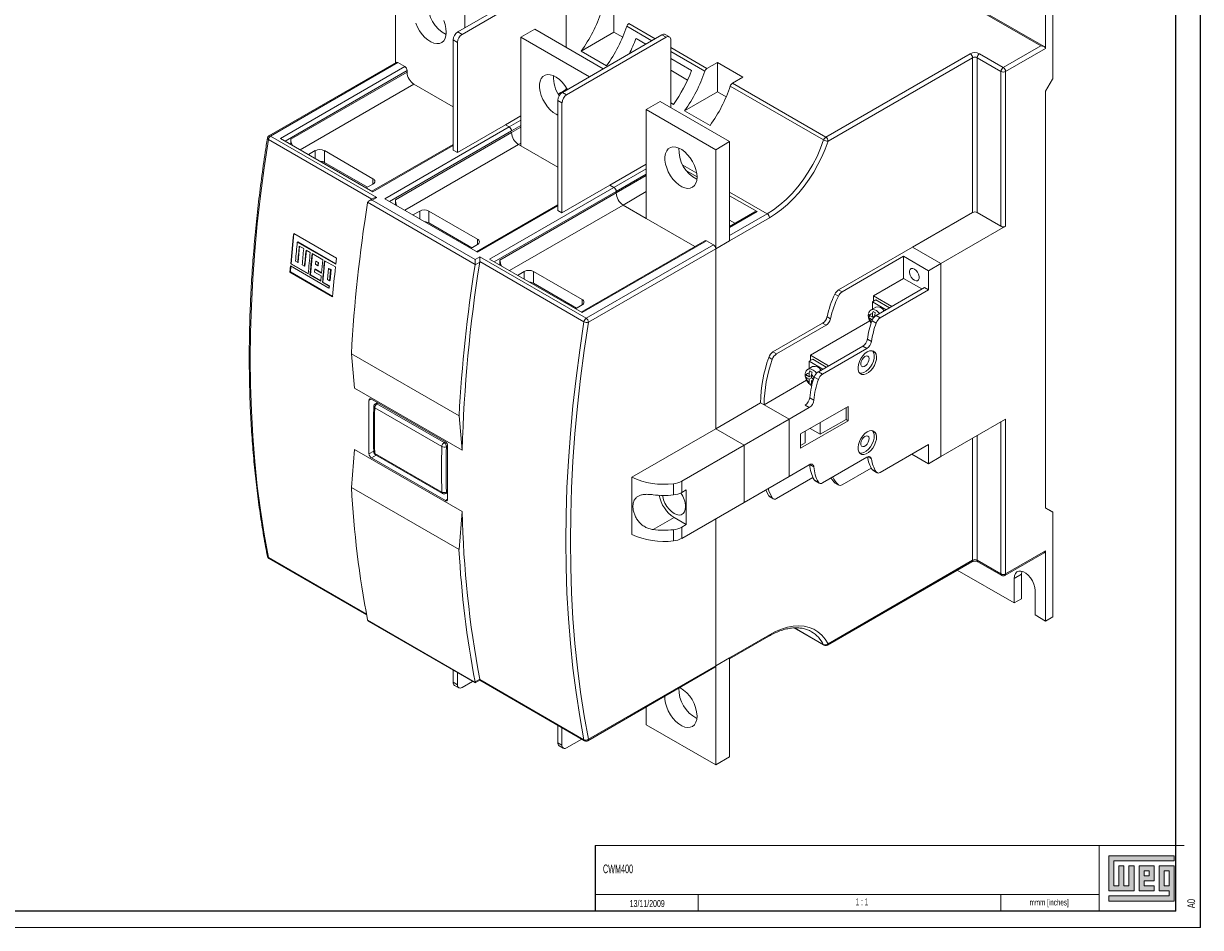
# Model space of a CAD drawing. Header units: millimetres. Extents: x 0 to 1189, y 0 to 841.
# Tile 4 of 7: x 829 to 1189, y 0 to 276. Entities that reach past the tile are written whole.
import ezdxf

# ---------------------------------------------------------------- set-up
doc = ezdxf.new("R2010")
doc.units = ezdxf.units.MM
doc.layers.add('FORMATO', color=7, linetype='Continuous')
doc.layers.add('LEGENDA', color=7, linetype='Continuous')
doc.styles.add('SLDTEXTSTYLE1', font='TXT', dxfattribs={"width": 0.605})
doc.styles.add('SLDTEXTSTYLE2', font='TXT', dxfattribs={"width": 0.563})

msp = doc.modelspace()

# ---------------------------------------------------------------- hatches: boundary and pattern name
at = {"linetype": 'Continuous'}
msp.add_hatch(color=7, dxfattribs=at).paths.add_polyline_path([(1160.99, 21.93), (1160.99, 11.15), (1168.69, 11.15), (1168.69, 18.85), (1167.15, 18.85), (1167.15, 12.69), (1165.61, 12.69), (1165.61, 18.85), (1164.07, 18.85), (1164.07, 12.69), (1162.53, 12.69), (1162.53, 20.39), (1181.01, 20.39), (1181.01, 21.93)], flags=0)
h = msp.add_hatch(color=7, dxfattribs=at)
h.paths.add_polyline_path([(1160.99, 8.07), (1181.01, 8.07), (1181.01, 18.85), (1176.39, 18.85), (1176.39, 11.15), (1179.47, 11.15), (1179.47, 9.61), (1160.99, 9.61)], flags=0)
h.paths.add_polyline_path([(1177.93, 17.31), (1179.47, 17.31), (1179.47, 12.69), (1177.93, 12.69)], flags=0)
h = msp.add_hatch(color=7, dxfattribs=at)
h.paths.add_polyline_path([(1174.85, 12.69), (1171.77, 12.69), (1171.77, 14.23), (1174.85, 14.23), (1174.85, 18.85), (1170.23, 18.85), (1170.23, 11.15), (1174.85, 11.15)], flags=0)
h.paths.add_polyline_path([(1173.31, 15.77), (1171.77, 15.77), (1171.77, 17.31), (1173.31, 17.31)], flags=0)

# ---------------------------------------------------------------- linework, layer by layer
at = {"color": 7, "linetype": 'Continuous', "lineweight": 15}
for p, q in [((1141.21, 269.1), (1026.36, 335.4)), ((1140.21, 269.34), (1026.36, 335.06)), ((942.98, 294.11), (942.98, 264.16)), ((992.45, 291.14), (962.05, 273.59)), ((963.32, 272.86), (993.73, 290.41)), ((995.14, 289.59), (995.14, 268.9)), ((1141.62, 289.92), (1141.62, 268.53)), ((1143.87, 291.22), (1143.87, 259.21)), ((964.19, 281.87), (964.19, 274.83)), ((1009.76, 273.52), (1009.76, 282.5)), ((962.05, 273.59), (963.32, 272.86)), ((985.54, 274.44), (981.3, 271.99)), ((1006.49, 262.35), (985.54, 274.44)), ((1009.76, 273.52), (999.74, 267.73)), ((1012.43, 271.98), (1009.76, 273.52)), ((1021.33, 270.91), (1013.7, 275.32)), ((1014.33, 276.16), (1022.37, 271.51)), ((958.48, 273.11), (958.18, 272.94)), ((961.91, 270.41), (960.63, 271.14)), ((960.63, 271.14), (960.63, 237.52)), ((961.91, 270.41), (961.91, 236.79)), ((981.3, 271.99), (1002.25, 259.9)), ((981.3, 271.99), (981.3, 238.76)), ((1024.41, 272.69), (994.01, 255.14)), ((995.28, 254.4), (1025.69, 271.96)), ((1016.49, 271.56), (1019.47, 269.84)), ((1025.69, 271.96), (1024.41, 272.69)), ((1026.69, 272.06), (1025.41, 272.79)), ((1027.1, 271.14), (1027.1, 250.45)), ((999.74, 267.73), (1007.51, 263.24)), ((1027.1, 268.79), (1038.16, 262.4)), ((1037.53, 261.56), (1027.1, 267.58)), ((1074.47, 241.44), (1118.64, 266.93)), ((1121.47, 266.93), (1128.75, 262.73)), ((1128.75, 262.73), (1140.21, 269.34)), ((1141.62, 268.53), (1129.46, 261.51)), ((943.18, 264.28), (904.32, 241.84)), ((943.68, 264.23), (904.82, 241.79)), ((907.81, 241.07), (945.8, 263)), ((943.68, 264.23), (945.8, 263)), ((1027.1, 265.44), (1033.46, 261.77)), ((1041.37, 264.25), (1038.16, 262.4)), ((1049.15, 259.76), (1041.37, 264.25)), ((1041.37, 255.27), (1041.37, 264.25)), ((1119.35, 265.71), (1075.18, 240.21)), ((1119.35, 218.43), (1119.35, 265.71)), ((1128.04, 261.51), (1120.76, 265.71)), ((1120.76, 265.71), (1120.76, 218.43)), ((946.51, 261.78), (909.23, 240.25)), ((910.99, 240.79), (946.51, 261.29)), ((946.51, 261.78), (946.51, 261.29)), ((1027.1, 261.87), (1032.25, 258.9)), ((1045.94, 257.91), (1049.15, 259.76)), ((1128.04, 214.23), (1128.04, 261.51)), ((1129.46, 261.51), (1129.46, 214.23)), ((1141.62, 255.46), (1143.74, 259.14)), ((1143.74, 259.14), (1143.87, 259.21)), ((948.63, 257.61), (913.89, 237.56)), ((948.63, 257.61), (960.63, 250.69)), ((995.14, 256.64), (995.14, 256.11)), ((1073.84, 240.6), (1045.3, 257.07)), ((1045.94, 257.91), (1074.47, 241.44)), ((1141.62, 255.46), (1141.62, 128.08)), ((993.87, 251.96), (992.59, 252.69)), ((992.59, 252.69), (992.59, 219.07)), ((992.73, 254.58), (993.02, 254.74)), ((993.02, 254.74), (993.34, 254.56)), ((993.87, 251.96), (993.87, 218.33)), ((994.01, 255.14), (995.28, 254.4)), ((1023.87, 252.31), (1019.63, 249.86)), ((1045.08, 240.07), (1023.87, 252.31)), ((1027.91, 251.46), (1027.1, 251.93)), ((1041.37, 255.27), (1031.34, 249.48)), ((1044.04, 253.73), (1041.37, 255.27)), ((1019.63, 249.86), (1019.63, 216.63)), ((1019.63, 249.86), (1040.84, 237.62)), ((1031.34, 249.48), (1039.12, 244.99)), ((961.91, 236.79), (976.56, 245.25)), ((976.56, 245.25), (981.3, 247.98)), ((976.56, 245.25), (977.77, 244.55)), ((977.77, 244.55), (981.3, 246.59)), ((981.3, 244.96), (978.47, 243.33)), ((904.82, 241.79), (937.31, 223.04)), ((907.81, 241.07), (936.1, 224.74)), ((939.77, 222.62), (977.77, 244.55)), ((978.47, 243.33), (941.19, 221.8)), ((942.96, 222.33), (978.47, 242.84)), ((978.47, 242.84), (981.3, 244.47)), ((935.76, 222.48), (904.13, 240.74)), ((910.99, 239.23), (910.99, 240.79)), ((960.63, 239.25), (935.8, 224.91)), ((960.63, 238.91), (936.1, 224.74)), ((980.59, 239.16), (945.86, 219.11)), ((960.63, 237.52), (961.91, 236.79)), ((981.3, 239.57), (980.59, 239.16)), ((981.3, 238.76), (980.59, 239.16)), ((981.3, 238.76), (992.59, 232.24)), ((1040.84, 237.62), (1045.08, 240.07)), ((1040.84, 237.62), (1040.84, 207.32)), ((1045.08, 240.07), (1045.08, 209.77)), ((916.37, 236.13), (918.42, 237.32)), ((918.42, 234.95), (918.42, 237.32)), ((921.25, 237.32), (936.1, 228.74)), ((921.25, 233.72), (921.25, 237.32)), ((934.4, 226.13), (921.25, 233.72)), ((1008.53, 226.8), (1019.63, 233.2)), ((1009.73, 226.1), (1019.63, 231.82)), ((1030.78, 232.94), (1035.05, 230.48)), ((1031.97, 231.12), (1035.15, 229.28)), ((936.1, 227.11), (934.05, 225.93)), ((936.1, 227.11), (936.1, 228.74)), ((993.87, 218.33), (1008.53, 226.8)), ((1008.53, 226.8), (1009.73, 226.1)), ((1019.63, 230.18), (1010.43, 224.88)), ((1010.43, 224.39), (1019.63, 229.69)), ((937.31, 223.04), (935.87, 222.2)), ((971.74, 204.17), (1009.73, 226.1)), ((1010.43, 224.88), (973.15, 203.35)), ((974.92, 203.88), (1010.43, 224.39)), ((1010.43, 224.88), (1010.43, 224.39)), ((1019.63, 224.8), (1012.56, 220.71)), ((1045.08, 224.69), (1056.59, 218.05)), ((1045.08, 223.55), (1053.48, 218.7)), ((967.34, 202.58), (934.48, 221.55)), ((936.31, 222.8), (934.87, 221.97)), ((935.87, 222.2), (967.34, 204.04)), ((939.77, 222.62), (968.06, 206.29)), ((942.96, 220.78), (942.96, 222.33)), ((992.59, 220.8), (967.77, 206.46)), ((992.59, 220.46), (968.06, 206.29)), ((1012.56, 220.71), (977.82, 200.66)), ((1019.63, 216.63), (1012.56, 220.71)), ((950.38, 218.86), (948.33, 217.68)), ((950.38, 216.5), (950.38, 218.86)), ((968.06, 210.29), (953.21, 218.86)), ((953.21, 215.27), (953.21, 218.86)), ((992.59, 219.07), (993.87, 218.33)), ((1019.63, 216.63), (1034.47, 208.06)), ((1053.48, 218.7), (1045.08, 213.86)), ((1052.77, 218.63), (1045.08, 214.19)), ((1045.08, 211.41), (1056.59, 218.05)), ((1057.29, 216.82), (1045.08, 209.77)), ((1046.68, 215.12), (1045.08, 216.04)), ((1100.96, 207.82), (1119.35, 218.43)), ((1120.76, 218.43), (1128.04, 214.23)), ((966.36, 207.68), (953.21, 215.27)), ((1109.66, 202.8), (1129.46, 214.23)), ((911.95, 211.99), (911.09, 202.79)), ((911.88, 212.03), (924.92, 204.5)), ((913.09, 209.45), (912.98, 209.4)), ((924.72, 202.62), (912.98, 209.4)), ((913.09, 209.45), (924.73, 202.73)), ((966.01, 207.48), (968.06, 208.66)), ((968.06, 208.66), (968.06, 210.29)), ((1037.51, 209.82), (999.73, 188.01)), ((1038.01, 209.77), (1000.02, 187.84)), ((1038.01, 209.77), (1040.13, 208.55)), ((1045.08, 209.77), (1040.84, 207.32)), ((913.69, 208.1), (913.24, 203.25)), ((913.58, 208.16), (914.94, 207.38)), ((915.76, 206.9), (915.3, 202.06)), ((915.65, 206.97), (916.94, 206.22)), ((917.6, 205.84), (916.99, 199.39)), ((917.49, 205.91), (920.79, 204)), ((1001.27, 186.12), (1040.13, 208.55)), ((1040.84, 207.32), (1001.98, 184.89)), ((1040.84, 207.32), (1040.84, 152.37)), ((1078.41, 194.8), (1100.96, 207.82)), ((1079.47, 194.19), (1098.27, 205.04)), ((1098.27, 198.3), (1098.27, 205.04)), ((1098.27, 205.04), (1105.91, 200.63)), ((1100.96, 207.82), (1109.66, 202.8)), ((910.9, 202.09), (910.74, 200.24)), ((911.02, 202.03), (910.85, 200.29)), ((910.9, 202.09), (922.63, 195.32)), ((911.09, 202.79), (910.95, 202.73)), ((916.3, 199.64), (910.95, 202.73)), ((911.09, 202.79), (916.32, 199.77)), ((912.41, 203.59), (913.1, 203.19)), ((913.24, 203.25), (913.1, 203.19)), ((914.45, 202.41), (915.16, 202)), ((915.3, 202.06), (915.16, 202)), ((918.6, 203.55), (918.5, 202.6)), ((919.23, 202.18), (918.5, 202.6)), ((918.73, 203.61), (918.6, 203.55)), ((918.6, 203.55), (919.32, 203.13)), ((919.45, 203.19), (918.73, 203.61)), ((919.32, 203.13), (919.23, 202.18)), ((919.36, 202.24), (919.23, 202.18)), ((919.45, 203.19), (919.32, 203.13)), ((919.36, 202.24), (919.45, 203.19)), ((920.79, 204), (920.39, 199.89)), ((921.41, 203.64), (920.8, 197.18)), ((921.3, 203.71), (924.63, 201.78)), ((924.92, 204.5), (924.72, 202.62)), ((968.77, 203.23), (967.32, 202.4)), ((967.34, 204.04), (968.78, 204.87)), ((967.34, 204.04), (967.34, 202.58)), ((968.78, 204.87), (1001.27, 186.12)), ((968.78, 204.87), (968.78, 203.42)), ((1000.58, 185.06), (968.78, 203.42)), ((971.74, 204.17), (1000.02, 187.84)), ((974.92, 202.33), (974.92, 203.88)), ((1105.91, 200.63), (1109.66, 202.8)), ((1109.66, 143.84), (1109.66, 202.8)), ((910.85, 200.29), (910.74, 200.24)), ((923.78, 192.71), (910.74, 200.24)), ((910.85, 200.29), (923.79, 192.81)), ((916.99, 199.39), (916.86, 199.33)), ((920.16, 197.42), (916.86, 199.33)), ((916.99, 199.39), (920.17, 197.55)), ((918.36, 201.07), (918.28, 200.2)), ((918.28, 200.2), (920.31, 199.03)), ((918.5, 201.13), (918.36, 201.07)), ((918.36, 201.07), (920.39, 199.89)), ((918.5, 201.13), (920.4, 200.03)), ((920.31, 199.03), (920.16, 197.42)), ((922.51, 201.29), (922.19, 197.94)), ((922.83, 197.57), (922.19, 197.94)), ((922.64, 201.35), (922.51, 201.29)), ((922.51, 201.29), (923.15, 200.92)), ((923.29, 200.98), (922.64, 201.35)), ((923.15, 200.92), (922.83, 197.57)), ((922.97, 197.63), (923.29, 200.98)), ((923.29, 200.98), (923.15, 200.92)), ((982.34, 200.41), (980.29, 199.23)), ((982.34, 198.05), (982.34, 200.41)), ((1000.02, 191.84), (985.17, 200.41)), ((985.17, 196.82), (985.17, 200.41)), ((1098.27, 198.3), (1089.08, 192.99)), ((1098.27, 198.3), (1103.89, 195.06)), ((1105.91, 194.76), (1105.91, 200.63)), ((920.8, 197.18), (920.67, 197.13)), ((922.69, 195.96), (920.67, 197.13)), ((920.8, 197.18), (922.82, 196.02)), ((922.69, 195.96), (922.63, 195.32)), ((922.76, 195.38), (922.63, 195.32)), ((922.82, 196.02), (922.69, 195.96)), ((922.82, 196.02), (922.76, 195.38)), ((922.97, 197.63), (922.83, 197.57)), ((998.32, 189.23), (985.17, 196.82)), ((1078.41, 194.8), (1079.47, 194.19)), ((1104.64, 195.49), (1089.87, 186.96)), ((1091.14, 186.23), (1105.91, 194.76)), ((1104.64, 195.49), (1105.91, 194.76)), ((1000.02, 190.21), (1000.02, 191.84)), ((1078.35, 192.9), (1077.29, 193.52)), ((1088.73, 191.15), (1089.79, 191.77)), ((1088.73, 191.15), (1088.73, 188.89)), ((1092.93, 188.73), (1088.73, 191.15)), ((1089.08, 192.99), (1089.08, 191.36)), ((1089.08, 192.99), (1094.69, 189.75)), ((1093.99, 189.34), (1089.79, 191.77)), ((997.97, 189.03), (1000.02, 190.21)), ((1089.78, 189.5), (1088.36, 188.68)), ((1088.73, 187.46), (1088.73, 186.42)), ((1089.44, 186.64), (1089.44, 187.05)), ((1073.51, 184.58), (1058.34, 175.82)), ((1059.4, 175.21), (1074.57, 183.97)), ((1087.95, 185.31), (1069.78, 174.82)), ((1074.57, 183.97), (1073.51, 184.58)), ((1074.87, 186.56), (1075.93, 185.95)), ((1088.02, 186.82), (1087.52, 186.53)), ((1088.73, 186.42), (1087.82, 186.94)), ((1087.82, 186.12), (1088.71, 185.61)), ((1089.89, 184.64), (1088.62, 185.37)), ((1089.44, 186.82), (1088.73, 186.42)), ((1089.44, 186.82), (1089.44, 186.82)), ((1089.87, 186.96), (1091.14, 186.23)), ((1085.8, 177.63), (1072.22, 169.79)), ((1073.49, 169.06), (1087.07, 176.9)), ((1087.07, 176.9), (1085.8, 177.63)), ((1087.19, 179.78), (1088.46, 179.05)), ((962.4, 156.28), (929.52, 175.26)), ((929.52, 175.26), (930.49, 164.8)), ((1058.13, 173.56), (1057.07, 174.18)), ((1058.34, 175.82), (1059.4, 175.21)), ((1069.42, 172.98), (1070.49, 173.6)), ((1073.58, 170.58), (1069.42, 172.98)), ((1069.42, 172.98), (1069.42, 170.75)), ((1069.78, 174.82), (1069.78, 173.19)), ((1069.78, 174.82), (1075.35, 171.6)), ((1074.65, 171.19), (1070.49, 173.6)), ((1070.47, 171.36), (1069.06, 170.54)), ((1069.42, 169.32), (1069.42, 168.27)), ((1072.22, 169.79), (1073.49, 169.06)), ((1055.64, 159.69), (1068.63, 167.19)), ((1068.72, 168.68), (1068.21, 168.39)), ((1069.42, 168.27), (1068.52, 168.8)), ((1068.52, 167.98), (1069.42, 167.46)), ((1070.13, 168.68), (1069.42, 168.27)), ((1070.13, 167.87), (1069.42, 167.46)), ((1069.42, 167.46), (1069.42, 166.41)), ((1070.13, 166.23), (1069.63, 165.94)), ((1070.13, 167.87), (1070.13, 168.91)), ((1070.13, 168.68), (1070.13, 168.68)), ((1070.74, 167.52), (1070.13, 167.87)), ((1070.7, 167.38), (1070.13, 167.05)), ((1070.13, 167.05), (1070.53, 166.82)), ((1070.13, 166), (1070.13, 167.05)), ((1072.22, 167.41), (1070.95, 168.15)), ((963.37, 145.82), (930.49, 164.8)), ((935.58, 161.41), (934.88, 161.01)), ((935.61, 161.42), (958.23, 148.36)), ((957.13, 146.93), (936.62, 158.76)), ((937.44, 160.37), (936.83, 160.02)), ((937.73, 160.2), (937.33, 159.97)), ((937.33, 159.97), (957.84, 148.13)), ((1040.84, 152.37), (1054.58, 160.3)), ((1055.64, 159.69), (1054.58, 160.3)), ((1063.27, 155.28), (1055.64, 159.69)), ((1069.44, 158.84), (1063.27, 155.28)), ((1081.37, 159.2), (1066.81, 150.79)), ((1069.44, 158.84), (1068.17, 159.57)), ((1069.57, 161.85), (1070.84, 161.11)), ((1080.67, 155.2), (1080.67, 158.79)), ((1081.37, 154.79), (1081.37, 159.2)), ((962.4, 156.28), (963.37, 145.82)), ((1063.27, 155.28), (1049.54, 147.35)), ((1063.27, 137.81), (1063.27, 155.28)), ((1066.81, 146.38), (1081.37, 154.79)), ((1072.82, 150.67), (1080.67, 155.2)), ((1080.67, 155.2), (1081.37, 154.79)), ((1109.66, 143.84), (1129.46, 155.27)), ((1129.46, 108), (1129.46, 155.27)), ((1015.17, 137.55), (1040.84, 152.37)), ((1040.84, 152.37), (1049.54, 147.35)), ((1068.22, 151.6), (1068.22, 148.01)), ((1069.71, 152.46), (1072.82, 150.67)), ((1072.82, 150.67), (1072.82, 154.26)), ((1128.04, 154.46), (1128.04, 108)), ((958.23, 148.36), (957.84, 148.13)), ((1066.81, 150.79), (1066.81, 146.38)), ((1066.81, 147.2), (1068.22, 148.01)), ((1105.91, 147.56), (1091.14, 139.03)), ((1105.91, 147.56), (1105.91, 141.68)), ((1119.35, 149.44), (1119.35, 112.2)), ((1120.76, 112.2), (1120.76, 150.25)), ((929.52, 134.43), (930.49, 146.02)), ((963.37, 127.04), (930.49, 146.02)), ((936.33, 145.51), (934.88, 144.67)), ((937.04, 144.29), (935.61, 143.46)), ((957.13, 133.01), (936.62, 144.85)), ((936.83, 144.41), (957.34, 132.57)), ((958.92, 147.13), (958.54, 146.91)), ((1049.54, 147.35), (1030.49, 136.36)), ((1049.54, 147.35), (1049.54, 129.88)), ((1105.91, 141.68), (1100.82, 144.62)), ((935.61, 143.46), (958.23, 130.4)), ((1069.44, 141.36), (1063.27, 137.81)), ((1070.84, 140.71), (1069.59, 141.44)), ((1087.07, 143.67), (1073.49, 135.82)), ((1088.36, 140.36), (1079.47, 135.23)), ((1088.46, 143.12), (1087.32, 143.78)), ((1105.91, 141.68), (1109.66, 143.84)), ((1015.17, 137.55), (1015.17, 120.08)), ((1063.27, 137.81), (1049.54, 129.88)), ((1070.57, 137.49), (1059.4, 131.04)), ((1070.95, 136.74), (1072.22, 136)), ((1088.62, 139.91), (1089.89, 139.18)), ((1088.87, 139.67), (1090.14, 138.93)), ((962.4, 115.45), (929.52, 134.43)), ((958.88, 133.22), (958.54, 133.03)), ((1027.9, 132.13), (1027.9, 135.56)), ((1030.49, 136.36), (1030.49, 132.93)), ((1031.86, 133.72), (1030.49, 132.93)), ((1031.86, 123.1), (1031.86, 133.72)), ((1071.22, 136.46), (1072.49, 135.73)), ((1077.29, 135.83), (1078.35, 135.22)), ((1077.41, 135.74), (1078.47, 135.13)), ((958.92, 130.8), (958.23, 130.4)), ((958.34, 132.57), (958.88, 132.88)), ((1049.54, 129.88), (1030.49, 118.88)), ((1057.07, 131.83), (1058.13, 131.22)), ((1057.34, 131.55), (1058.4, 130.94)), ((962.4, 115.45), (963.37, 127.04)), ((1141.62, 128.22), (1143.87, 126.93)), ((1143.74, 126.86), (1141.62, 128.08)), ((1143.74, 126.86), (1143.87, 126.93)), ((1143.87, 94.92), (1143.87, 126.93)), ((1028.11, 125.26), (1021.73, 121.58)), ((1028.11, 125.26), (1031.86, 123.1)), ((1031.86, 123.1), (1030.49, 122.31)), ((1030.49, 122.31), (1030.49, 118.88)), ((1040.84, 124.86), (1040.84, 79.94)), ((1027.9, 118.09), (1027.9, 121.52)), ((934.11, 95.72), (904.13, 113.04)), ((904.32, 112.73), (934.16, 95.51)), ((1074.97, 86.25), (1119.14, 111.74)), ((1119.35, 112.2), (1075.18, 86.7)), ((1128.04, 108), (1120.76, 112.2)), ((1120.97, 111.74), (1128.25, 107.54)), ((1129.25, 107.54), (1141.21, 114.44)), ((1141.62, 115.02), (1129.46, 108)), ((1141.62, 93.62), (1141.62, 115.02)), ((1114.69, 109.17), (1132.07, 99.13)), ((1134.32, 107.94), (1132.07, 106.65)), ((1134.32, 100.43), (1134.32, 107.94)), ((1132.07, 106.65), (1132.07, 99.13)), ((1138.44, 95.46), (1138.44, 102.97)), ((1132.07, 99.13), (1134.32, 100.43)), ((967.34, 74.88), (934.48, 93.85)), ((1138.44, 95.46), (1141.62, 93.62)), ((1143.87, 94.92), (1141.62, 93.62)), ((934.87, 93.43), (967.34, 74.69)), ((1064.85, 91.51), (1073.97, 86.25)), ((1073.84, 86.39), (1064.96, 91.52)), ((1069.89, 90.48), (1070.08, 90.37)), ((1057.29, 89.44), (1045.08, 82.39)), ((1045.08, 82.06), (1057.09, 88.98)), ((1001.77, 57.05), (1040.63, 79.49)), ((1040.84, 79.94), (1001.98, 57.51)), ((1045.08, 82.39), (1040.84, 79.94)), ((1040.84, 49.65), (1040.84, 79.94)), ((1045.08, 52.1), (1045.08, 82.39)), ((960.63, 74.89), (960.63, 78.56)), ((961.91, 74.15), (961.91, 77.82)), ((968.77, 75.85), (967.32, 75.02)), ((1000.58, 57.36), (968.78, 75.71)), ((968.78, 75.52), (968.78, 75.71)), ((961.91, 74.15), (960.63, 74.89)), ((961.05, 73.97), (962.32, 73.24)), ((963.32, 73.33), (966.5, 75.17)), ((967.34, 74.69), (968.78, 75.52)), ((967.34, 74.69), (967.34, 74.88)), ((968.78, 75.52), (1000.77, 57.05)), ((1019.63, 61.9), (1019.63, 67.36)), ((992.59, 56.43), (992.59, 61.77)), ((1019.63, 61.9), (1040.84, 49.65)), ((993.87, 55.7), (993.87, 61.04)), ((995.28, 54.88), (999.91, 57.55)), ((993.87, 55.7), (992.59, 56.43)), ((993.01, 55.52), (994.28, 54.78)), ((1040.84, 49.65), (1045.08, 52.1))]:
    msp.add_line(p, q, dxfattribs=at)
at = {"color": 7, "linetype": 'Continuous', "lineweight": 0}
for p, q in [((1181.01, 21.93), (1160.99, 21.93)), ((1160.99, 21.93), (1160.99, 11.15)), ((1181.01, 20.39), (1181.01, 21.93)), ((1162.53, 20.39), (1181.01, 20.39)), ((1162.53, 12.69), (1162.53, 20.39)), ((1165.61, 18.85), (1164.07, 18.85)), ((1164.07, 18.85), (1164.07, 12.69)), ((1165.61, 12.69), (1165.61, 18.85)), ((1168.69, 18.85), (1167.15, 18.85)), ((1167.15, 18.85), (1167.15, 12.69)), ((1168.69, 11.15), (1168.69, 18.85)), ((1174.85, 18.85), (1170.23, 18.85)), ((1170.23, 18.85), (1170.23, 11.15)), ((1174.85, 14.23), (1174.85, 18.85)), ((1181.01, 18.85), (1176.39, 18.85)), ((1176.39, 18.85), (1176.39, 11.15)), ((1181.01, 8.07), (1181.01, 18.85)), ((1171.77, 17.31), (1173.31, 17.31)), ((1171.77, 15.77), (1171.77, 17.31)), ((1173.31, 15.77), (1171.77, 15.77)), ((1173.31, 17.31), (1173.31, 15.77)), ((1177.93, 12.69), (1177.93, 17.31)), ((1177.93, 17.31), (1179.47, 17.31)), ((1179.47, 17.31), (1179.47, 12.69)), ((1160.99, 11.15), (1168.69, 11.15)), ((1164.07, 12.69), (1162.53, 12.69)), ((1167.15, 12.69), (1165.61, 12.69)), ((1170.23, 11.15), (1174.85, 11.15)), ((1171.77, 14.23), (1174.85, 14.23)), ((1171.77, 12.69), (1171.77, 14.23)), ((1174.85, 12.69), (1171.77, 12.69)), ((1174.85, 11.15), (1174.85, 12.69)), ((1176.39, 11.15), (1179.47, 11.15)), ((1179.47, 12.69), (1177.93, 12.69)), ((1179.47, 11.15), (1179.47, 9.61)), ((1035.52, 10.02), (1035.52, 5)), ((1128, 10.03), (1128, 5)), ((1160.99, 9.61), (1160.99, 8.07)), ((1179.47, 9.61), (1160.99, 9.61)), ((1160.99, 8.07), (1181.01, 8.07))]:
    msp.add_line(p, q, dxfattribs=at)
at = {"color": 7, "linetype": 'Continuous', "lineweight": 15, "flags": 128}
for points in [[(958.5, 273.52), (958.41, 274.64), (958.15, 275.83), (957.72, 277.04)], [(949.21, 276.28), (949.72, 275.08), (950.36, 273.92), (951.13, 272.86), (951.98, 271.92), (952.88, 271.14), (953.82, 270.55), (954.74, 270.17), (955.62, 270.01), (956.43, 270.09), (957.14, 270.39), (957.72, 270.9), (958.15, 271.61), (958.41, 272.5), (958.5, 273.52)], [(995.51, 256.01), (995.46, 256.09), (994.76, 257.21), (993.95, 258.21), (993.07, 259.08), (992.14, 259.76), (991.21, 260.25), (990.3, 260.52), (989.45, 260.56), (988.69, 260.38), (988.05, 259.97), (987.54, 259.35), (987.19, 258.55), (987.02, 257.59), (987.02, 256.51), (987.19, 255.35), (987.54, 254.15), (988.05, 252.95), (988.69, 251.8), (989.45, 250.73), (990.3, 249.8), (991.21, 249.02), (992.14, 248.43), (992.59, 248.21)], [(904.13, 240.74), (902.83, 232.1), (901.71, 223.52), (900.76, 215.01), (899.98, 206.58), (899.37, 198.22), (898.94, 189.95), (898.67, 181.77), (898.59, 173.69), (898.67, 165.7), (898.94, 157.83), (899.37, 150.06), (899.98, 142.4), (900.76, 134.87), (901.71, 127.46), (902.83, 120.18), (904.13, 113.04)], [(1035.15, 229.27), (1035.06, 230.39), (1034.8, 231.58), (1034.37, 232.79), (1033.79, 233.97), (1033.08, 235.08), (1032.27, 236.09), (1031.39, 236.95), (1030.47, 237.64), (1029.53, 238.13), (1028.63, 238.4), (1027.78, 238.44), (1027.02, 238.25), (1026.37, 237.84), (1025.87, 237.23), (1025.52, 236.43), (1025.34, 235.47), (1025.34, 234.39), (1025.52, 233.23), (1025.87, 232.03), (1026.37, 230.83), (1027.02, 229.67), (1027.78, 228.61), (1028.63, 227.67), (1029.53, 226.89), (1030.47, 226.3), (1031.39, 225.92), (1032.27, 225.76), (1033.08, 225.84), (1033.79, 226.14), (1034.37, 226.65), (1034.8, 227.36), (1035.06, 228.25), (1035.15, 229.27)], [(1056.59, 218.05), (1058.54, 219.29), (1060.47, 220.75), (1062.37, 222.42), (1064.2, 224.27), (1065.95, 226.29), (1067.6, 228.45), (1069.14, 230.73), (1070.55, 233.12), (1071.81, 235.57), (1072.91, 238.08), (1073.84, 240.6)], [(1075.18, 240.21), (1074.31, 237.81), (1073.28, 235.43), (1072.11, 233.08), (1070.82, 230.79), (1069.4, 228.58), (1067.88, 226.47), (1066.26, 224.48), (1064.56, 222.62), (1062.8, 220.91), (1060.99, 219.36), (1059.15, 218), (1057.29, 216.82)], [(1101.56, 197.72), (1102.07, 197.53), (1102.52, 197.57), (1102.85, 197.83), (1103.03, 198.29), (1103.03, 198.88), (1102.85, 199.54), (1102.52, 200.19), (1102.07, 200.75), (1101.56, 201.14), (1101.05, 201.33), (1100.61, 201.29), (1100.28, 201.03), (1100.1, 200.57), (1100.1, 199.98), (1100.28, 199.31), (1100.61, 198.67), (1101.05, 198.11), (1101.56, 197.72)], [(1088.37, 188.68), (1088.78, 188.81), (1089.34, 188.74), (1089.94, 188.45), (1090.53, 187.95), (1090.88, 187.54)], [(1089.66, 186.83), (1089.59, 186.9), (1089.44, 187.05)], [(1000.58, 57.36), (999.28, 64.5), (998.16, 71.78), (997.21, 79.19), (996.43, 86.73), (995.82, 94.38), (995.38, 102.15), (995.12, 110.03), (995.04, 118.01), (995.12, 126.09), (995.38, 134.27), (995.82, 142.54), (996.43, 150.9), (997.21, 159.33), (998.16, 167.84), (999.28, 176.42), (1000.58, 185.06)], [(1001.98, 184.89), (1000.69, 176.27), (999.57, 167.71), (998.61, 159.23), (997.84, 150.81), (997.23, 142.48), (996.8, 134.23), (996.54, 126.07), (996.45, 118.01), (996.54, 110.05), (996.8, 102.19), (997.23, 94.44), (997.84, 86.8), (998.61, 79.29), (999.57, 71.9), (1000.69, 64.64), (1001.98, 57.51)], [(1087.17, 175.81), (1086.47, 175.3), (1085.81, 174.62), (1085.24, 173.81), (1084.79, 172.92), (1084.48, 172), (1084.35, 171.12), (1084.39, 170.33), (1084.61, 169.68), (1084.99, 169.21), (1085.51, 168.95), (1086.13, 168.91), (1086.82, 169.1), (1087.53, 169.51), (1088.21, 170.11), (1088.84, 170.86), (1089.35, 171.72), (1089.73, 172.63), (1089.95, 173.54), (1090, 174.38), (1089.86, 175.11), (1089.56, 175.68), (1089.11, 176.05), (1088.54, 176.2), (1087.88, 176.12), (1087.17, 175.81)], [(1084.85, 169.34), (1085.42, 169.32), (1086.11, 169.51), (1086.82, 169.92), (1087.51, 170.52), (1088.13, 171.27), (1088.65, 172.13), (1089.03, 173.04), (1089.24, 173.95), (1089.29, 174.79), (1089.16, 175.52), (1088.85, 176.08), (1088.79, 176.16)], [(1086.47, 174.43), (1086.93, 174.59), (1087.32, 174.54), (1087.61, 174.27), (1087.73, 173.82), (1087.69, 173.26), (1087.48, 172.66), (1087.14, 172.09), (1086.7, 171.65), (1086.23, 171.38), (1085.8, 171.32), (1085.45, 171.48), (1085.24, 171.85), (1085.2, 172.36), (1085.33, 172.95), (1085.61, 173.55), (1086.01, 174.06), (1086.47, 174.43)], [(1069.07, 170.54), (1069.48, 170.67), (1070.04, 170.6), (1070.64, 170.3), (1071.22, 169.81), (1071.64, 169.31)], [(1070.13, 166), (1070.29, 165.98), (1070.3, 165.98)], [(1087.17, 151.4), (1086.47, 150.89), (1085.81, 150.21), (1085.24, 149.4), (1084.79, 148.5), (1084.48, 147.59), (1084.35, 146.71), (1084.39, 145.92), (1084.61, 145.26), (1084.99, 144.79), (1085.51, 144.53), (1086.13, 144.49), (1086.82, 144.69), (1087.53, 145.1), (1088.21, 145.7), (1088.84, 146.45), (1089.35, 147.31), (1089.73, 148.22), (1089.95, 149.12), (1090, 149.97), (1089.86, 150.69), (1089.56, 151.26), (1089.11, 151.63), (1088.54, 151.78), (1087.88, 151.7), (1087.17, 151.4)], [(1084.85, 144.93), (1085.42, 144.9), (1086.11, 145.1), (1086.82, 145.51), (1087.51, 146.11), (1088.13, 146.86), (1088.65, 147.72), (1089.03, 148.63), (1089.24, 149.53), (1089.29, 150.38), (1089.16, 151.1), (1088.85, 151.67), (1088.79, 151.75)], [(1086.47, 150.01), (1086.93, 150.18), (1087.32, 150.12), (1087.61, 149.85), (1087.73, 149.41), (1087.69, 148.85), (1087.48, 148.24), (1087.14, 147.68), (1086.7, 147.23), (1086.23, 146.96), (1085.8, 146.9), (1085.45, 147.07), (1085.24, 147.43), (1085.2, 147.94), (1085.33, 148.54), (1085.61, 149.13), (1086.01, 149.65), (1086.47, 150.01)], [(1069.44, 141.36), (1069.7, 141.49), (1069.94, 141.55), (1070.18, 141.55), (1070.38, 141.49), (1070.56, 141.37), (1070.7, 141.2), (1070.79, 140.98), (1070.84, 140.71)], [(1087.07, 143.67), (1087.32, 143.78), (1087.55, 143.85), (1087.78, 143.85), (1087.98, 143.81), (1088.15, 143.71), (1088.3, 143.56), (1088.4, 143.36), (1088.46, 143.12)], [(1056.17, 133.71), (1056.49, 132.96), (1057.07, 131.83)], [(1077.41, 135.74), (1077.39, 135.75), (1077.29, 135.83)], [(1024.62, 131.98), (1024.67, 131.65), (1024.93, 130.64), (1025.35, 129.62), (1025.91, 128.65), (1026.58, 127.78), (1027.33, 127.05), (1028.11, 126.49), (1028.9, 126.14), (1029.65, 126.01), (1030.32, 126.11), (1030.88, 126.43), (1031.3, 126.96), (1031.56, 127.67), (1031.65, 128.53)], [(1132.07, 106.65), (1132.17, 107.47), (1132.44, 108.14), (1132.87, 108.62), (1133.45, 108.88), (1134.13, 108.9), (1134.87, 108.68), (1135.64, 108.24), (1136.38, 107.59), (1137.06, 106.79), (1137.64, 105.87), (1138.07, 104.89), (1138.35, 103.91), (1138.44, 102.97)], [(1134.32, 107.94), (1134.41, 108.77), (1134.43, 108.84)], [(1075.18, 86.7), (1074.31, 88.09), (1073.28, 89.29), (1072.11, 90.29), (1070.82, 91.08), (1069.4, 91.66), (1067.88, 92.01), (1066.26, 92.14), (1064.56, 92.04), (1062.8, 91.72), (1060.99, 91.18), (1059.15, 90.41), (1057.29, 89.44)], [(1035.15, 64.57), (1035.06, 63.55), (1034.8, 62.67), (1034.37, 61.95), (1033.79, 61.44), (1033.08, 61.14), (1032.27, 61.07), (1031.39, 61.23), (1030.47, 61.61), (1029.53, 62.2), (1028.63, 62.97), (1027.78, 63.91), (1027.02, 64.98), (1026.37, 66.13), (1025.87, 67.33), (1025.52, 68.53), (1025.34, 69.69), (1025.33, 70.65)]]:
    msp.add_lwpolyline(points, dxfattribs=at)
at = {"color": 7, "linetype": 'Continuous', "lineweight": 15}
for centre, radius, start, end in [((963.03, 281.81), 10.09, 176.9537, 243.4165), ((962.48, 294.41), 45.82, 324.3905, 341.4245), ((963.7, 271), 3.07, 122.6055, 177.3945), ((970.26, 289.92), 45.82, 324.3905, 341.4245), ((1015.17, 274.85), 1.55, 122.7808, 162.4056), ((964.98, 270.27), 3.07, 122.6055, 177.3945), ((974.14, 287.78), 45.34, 332.6002, 339.0451), ((1025, 271.87), 1.01, 65.6929, 125.6176), ((1026.24, 271.28), 0.873, 350.786, 129.2033), ((1120.05, 264.21), 3.07, 62.6097, 117.3903), ((1117.81, 265.64), 1.54, 2.6055, 57.3945), ((1122.3, 265.64), 1.54, 122.6055, 177.3945), ((943.39, 263.82), 0.503, 54.3824, 114.3071), ((944.98, 261.71), 1.54, 2.6055, 57.3945), ((1120.05, 264.35), 1.54, 62.6097, 117.3903), ((1129.58, 261.44), 1.54, 122.6055, 177.3945), ((1127.92, 261.44), 1.54, 2.6055, 57.3945), ((951.12, 261.5), 4.61, 182.6055, 237.3945), ((1001.18, 259.75), 9.91, 177.4919, 214.6699), ((990.33, 278.34), 46.21, 324.4341, 338.9859), ((994.09, 276.16), 45.82, 324.3905, 341.4245), ((1039, 261.1), 1.55, 122.7808, 162.4056), ((1128.75, 262.87), 1.54, 242.6097, 297.3903), ((979.19, 278.62), 27.59, 300.0681, 305.3105), ((1001.87, 271.67), 45.82, 324.3905, 341.4245), ((1046.78, 256.61), 1.55, 122.7808, 162.4056), ((995.67, 252.55), 3.07, 122.6055, 177.3945), ((996.94, 251.82), 3.07, 122.6055, 177.3945), ((904.82, 240.98), 1, 119.9973, 170.9534), ((904.28, 241.16), 0.45, 183.4959, 249.9196), ((905.67, 240.48), 1.57, 122.9223, 170.4544), ((904.53, 241.39), 0.503, 54.3824, 114.3071), ((976.94, 243.26), 1.54, 2.6055, 57.3945), ((983.08, 243.05), 4.61, 182.6055, 237.3945), ((1075.31, 240.13), 1.55, 122.7808, 162.4056), ((1073.65, 240.14), 1.54, 2.6055, 57.3945), ((915.23, 240.92), 4.24, 181.8156, 207.5763), ((919.83, 234.59), 3.07, 62.6097, 117.3903), ((1039.7, 237.57), 10.11, 176.9967, 242.9979), ((1075.31, 243.19), 2.98, 240.2735, 267.4608), ((919.91, 231.21), 2.85, 61.8727, 88.8735), ((935.79, 227.93), 0.873, 290.7834, 69.2166), ((1008.9, 224.81), 1.54, 2.6055, 57.3945), ((1015.04, 224.6), 4.61, 182.6055, 237.3945), ((1376.64, 150.82), 447.79, 170.9345, 176.872), ((947.19, 222.47), 4.24, 181.8156, 207.5763), ((951.79, 216.14), 3.07, 62.6097, 117.3903), ((1055.76, 216.75), 1.54, 2.6055, 57.3945), ((1120.05, 217.07), 1.54, 62.6097, 117.3903), ((951.87, 212.76), 2.85, 61.8727, 88.8735), ((1128.75, 215.59), 1.54, 242.6097, 297.3903), ((1349.34, 164.03), 440.09, 173.7378, 174.9541), ((1350.45, 163.28), 439.89, 173.9824, 174.7424), ((967.75, 209.48), 0.873, 290.7834, 69.2166), ((1037.72, 209.36), 0.503, 54.3824, 114.3071), ((1350.43, 162.95), 439.18, 174.0917, 174.7428), ((1351.79, 162.17), 439.18, 174.0917, 174.7428), ((1352.5, 161.76), 439.18, 174.0917, 174.7428), ((1352.42, 161.15), 437.81, 174.0909, 174.9559), ((1352.97, 160.83), 437.81, 174.0909, 174.9559), ((1039.3, 207.25), 1.54, 2.6055, 57.3945), ((1356.78, 158.63), 437.81, 174.0909, 174.9559), ((1357.99, 156.92), 435.68, 174.0893, 175.288), ((1409.52, 131.84), 447.79, 170.9345, 176.872), ((1399.13, 133.83), 435.93, 170.84, 178.4249), ((979.15, 204.02), 4.24, 181.8156, 207.5763), ((983.76, 197.68), 3.07, 62.6097, 117.3903), ((983.83, 194.31), 2.85, 61.8727, 88.8735), ((1080, 192.27), 2.99, 122.3253, 155.4189), ((999.71, 191.02), 0.873, 290.7834, 69.2166), ((1105.2, 179.92), 31.05, 154.0347, 167.6569), ((1106.26, 179.31), 31.05, 154.0347, 167.6569), ((1081.07, 191.66), 2.99, 122.3253, 155.4189), ((1088.51, 186.79), 0.705, 72.0756, 167.9352), ((1090.33, 187.38), 2.19, 26.6812, 104.6758), ((1002.12, 184.8), 1.57, 122.9223, 170.4544), ((1001.49, 186.73), 1.9, 241.2899, 284.8523), ((1000.44, 184.82), 1.54, 2.6055, 57.3945), ((1071.8, 187.21), 3.13, 302.9321, 347.9879), ((1072.87, 186.6), 3.13, 302.9321, 347.9879), ((1115, 175.66), 28.11, 159.7913, 171.5788), ((1090.82, 186.81), 3.08, 192.8192, 219.1463), ((1116.27, 174.93), 28.11, 159.7913, 171.5788), ((1091.53, 184.37), 3.09, 122.7062, 160.9392), ((1092.81, 183.63), 3.09, 122.7062, 160.9392), ((1084.1, 180.26), 3.13, 302.909, 351.205), ((1085.37, 179.52), 3.13, 302.909, 351.205), ((1098.19, 159.62), 43.62, 160.5137, 179.1114), ((1099.25, 159.01), 43.62, 160.5137, 179.1114), ((1060.02, 173.22), 3.1, 122.7619, 162.0092), ((1061.08, 172.61), 3.1, 122.7619, 162.0092), ((1069.21, 168.65), 0.705, 72.0756, 167.9352), ((1071.03, 169.24), 2.18, 26.9139, 104.7079), ((1073.89, 167.19), 3.1, 122.7578, 161.9251), ((1075.17, 166.45), 3.1, 122.7578, 161.9251), ((1071.49, 168.65), 3.05, 192.6931, 227.3069), ((1096.19, 159.33), 26.73, 160.7398, 174.5975), ((1068.06, 166.67), 3.05, 23.4505, 47.2905), ((1097.46, 158.6), 26.73, 160.7398, 174.5975), ((1306.33, 152.84), 371.54, 178.7407, 181.2593), ((937.33, 159.15), 1, 119.9973, 178.9384), ((936.82, 159.21), 0.487, 184.5335, 246.6826), ((1308.1, 151.81), 371.54, 178.9269, 181.0731), ((938.16, 158.67), 1.54, 122.6629, 176.6217), ((937.04, 159.56), 0.503, 54.3824, 114.3071), ((1066.48, 162.19), 3.11, 302.8291, 353.6998), ((1067.75, 161.45), 3.11, 302.8291, 353.6998), ((958.67, 146.83), 1.54, 122.6629, 176.6217), ((957.01, 146.84), 1.54, 2.6055, 57.3945), ((937.33, 145.27), 1, 181.0848, 240.0027), ((936.84, 145.31), 0.508, 186.1952, 245.3098), ((937.12, 144.81), 0.493, 175.6375, 234.72), ((1328.61, 139.97), 371.54, 178.9269, 181.0731), ((957.86, 148.31), 1.57, 242.4534, 296.108), ((1329.08, 139.97), 370.6, 178.9269, 181.0731), ((1330.37, 138.96), 371.54, 178.7407, 181.2593), ((1081.4, 142.35), 11.86, 184.3595, 208.2399), ((1082.67, 141.62), 11.86, 184.3595, 208.2399), ((1097.88, 145.49), 10.81, 189.3266, 211.0449), ((1099.2, 144.78), 10.87, 188.7563, 211.0194), ((1025, 158.67), 23.29, 245.0499, 277.1758), ((1071.58, 137.08), 0.721, 208.46, 239.5729), ((1082.47, 141.41), 7.61, 212.6258, 227.1085), ((1083.87, 141.09), 8.06, 205.5051, 226.7198), ((1089.23, 140.28), 0.71, 211.1751, 239.7173), ((1090.59, 139.7), 0.869, 216.976, 309.6509), ((1232.45, 150.82), 303.38, 183.0973, 190.7958), ((1027.27, 142.25), 6.72, 275.4244, 298.6555), ((1073.29, 139.64), 17.34, 198.6128, 209.0413), ((1072.94, 136.49), 0.862, 213.9666, 309.9583), ((1078.9, 135.97), 0.932, 233.5912, 307.4838), ((957.82, 134.35), 1.51, 242.768, 298.6552), ((957.62, 132.97), 0.493, 175.6375, 234.72), ((957.84, 133.43), 1, 240.0027, 299.9973), ((958.05, 132.97), 0.493, 305.0133, 6.2988), ((1025.06, 157.74), 25.76, 262.5595, 276.3354), ((1033.54, 133.74), 10.07, 189.8631, 237.3597), ((1027.27, 138.82), 6.72, 275.4244, 298.6555), ((1023.99, 128.17), 7.67, 2.7167, 36.6225), ((1057.71, 132.17), 0.722, 208.2313, 239.5589), ((1058.85, 131.7), 0.862, 213.7099, 309.983), ((1273.41, 133.83), 310.12, 181.2561, 190.7762), ((1027.27, 128.21), 6.72, 275.4244, 298.6555), ((1025, 141.19), 23.29, 245.0499, 277.1758), ((1025.06, 147.12), 25.76, 262.5595, 276.3354), ((1027.27, 124.78), 6.72, 275.4244, 298.6555), ((1265.33, 131.84), 303.38, 183.0973, 190.7958), ((904.82, 113.6), 1, 191.0385, 240.0027), ((904.38, 113.53), 0.554, 192.7576, 242.9879), ((904.55, 113.09), 0.423, 187.245, 237.6106), ((1118.86, 112.15), 0.493, 305.0133, 6.2988), ((1120.05, 110.84), 1.54, 62.6097, 117.3903), ((1121.25, 112.15), 0.493, 173.7012, 234.9867), ((1128.75, 109.36), 1.54, 242.6097, 297.3903), ((1128.53, 107.94), 0.493, 173.7012, 234.9867), ((1128.98, 107.94), 0.48, 304.0564, 7.2558), ((1128.75, 108.4), 1, 240.0027, 299.9973), ((1065.08, 81.89), 9.84, 27.2037, 59.446), ((1056.8, 89.39), 0.493, 305.0133, 6.2988), ((1074.3, 87.43), 1.14, 245.6592, 320.3257), ((1074.16, 86.56), 0.364, 207.1603, 239.4894), ((1074.69, 86.65), 0.493, 305.0133, 6.2988), ((1074.47, 87.11), 1, 240.0027, 299.9973), ((1040.36, 79.88), 0.48, 304.0564, 7.2558), ((961.59, 74.76), 0.959, 172.7442, 235.9436), ((962.77, 74.01), 0.873, 170.786, 309.2033), ((1039.75, 72.92), 10.18, 178.9987, 242.8412), ((1024.68, 64.18), 10.48, 2.1577, 60.2573), ((993.55, 56.31), 0.959, 172.7442, 235.9436), ((994.73, 55.56), 0.873, 170.786, 309.2033), ((1001.16, 58.55), 1.32, 244.094, 308.4526), ((1001, 57.41), 0.423, 187.245, 237.6106), ((1001.27, 57.92), 1, 240.0027, 299.9973), ((1001.49, 57.46), 0.493, 305.0133, 6.2988)]:
    msp.add_arc(centre, radius, start, end, dxfattribs=at)
for centre, major_axis, ratio, start_param, end_param in [((1140.21, 268.53), (1.41, 0), 0.577382, 0, 1.570796), ((937.31, 222.22), (1.41, 0), 0.577382, 1.570796, 2.356113), ((935.87, 221.39), (1.41, 0), 0.577382, 1.570796, 2.94285), ((1052.77, 217.48), (0.71, 1.22), 0.577335, 0.000041, 0.785358), ((1140.21, 115.02), (1.41, 0), 0.577382, 5.497706, 6.283185), ((935.87, 94.01), (1.41, 0), 0.577382, 3.340336, 3.927072)]:
    msp.add_ellipse(centre, major_axis=major_axis, ratio=ratio, start_param=start_param, end_param=end_param, dxfattribs=at)
for points, knots in [([(903.83, 241.13), (903.61, 239.7), (902.96, 235.54), (902, 228.7), (901, 220.64), (900.16, 212.63), (899.48, 204.7), (898.94, 196.83), (898.56, 189.04), (898.34, 181.34), (898.27, 173.71), (898.35, 166.18), (898.59, 158.74), (898.99, 151.39), (899.54, 144.15), (900.24, 137.01), (901.1, 129.99), (902.11, 123.07), (903.04, 117.56), (903.66, 114.37), (903.84, 113.41)], [0, 0, 0, 0, 0.03104, 0.090008, 0.148979, 0.20795, 0.266922, 0.325896, 0.38487, 0.443845, 0.502821, 0.561797, 0.620774, 0.679752, 0.738729, 0.797706, 0.856684, 0.91566, 0.974635, 1, 1, 1, 1]), ([(1087.52, 187.35), (1087.49, 187.2), (1087.48, 187.06), (1087.48, 186.78), (1087.49, 186.65), (1087.52, 186.53)], [0, 0, 0, 0, 0.5, 0.5, 1, 1, 1, 1]), ([(1087.82, 186.94), (1087.73, 186.99), (1087.65, 187.06), (1087.55, 187.2), (1087.52, 187.27), (1087.52, 187.35)], [0, 0, 0, 0, 0.5, 0.5, 1, 1, 1, 1]), ([(1088.38, 188.67), (1088.33, 188.64), (1088.09, 188.54), (1087.81, 188.17), (1087.6, 187.83), (1087.57, 187.63), (1087.57, 187.62)], [0, 0, 0, 0, 0.137306, 0.565747, 0.980394, 1, 1, 1, 1]), ([(1088.93, 188.17), (1088.87, 188.05), (1088.81, 187.93), (1088.75, 187.69), (1088.73, 187.57), (1088.73, 187.46)], [0, 0, 0, 0, 0.5, 0.5, 1, 1, 1, 1]), ([(1089.64, 187.76), (1089.5, 187.81), (1089.37, 187.87), (1089.13, 188.01), (1089.02, 188.09), (1088.93, 188.17)], [0, 0, 0, 0, 0.5, 0.5, 1, 1, 1, 1]), ([(1089.44, 187.05), (1089.44, 187.16), (1089.45, 187.28), (1089.52, 187.52), (1089.57, 187.64), (1089.64, 187.76)], [0, 0, 0, 0, 0.5, 0.5, 1, 1, 1, 1]), ([(1087.52, 186.53), (1087.52, 186.46), (1087.55, 186.38), (1087.65, 186.24), (1087.73, 186.18), (1087.82, 186.12)], [0, 0, 0, 0, 0.5, 0.5, 1, 1, 1, 1]), ([(1087.58, 186.24), (1087.64, 186.04), (1087.76, 185.6), (1088.05, 185.04), (1088.31, 184.73), (1088.4, 184.63)], [0, 0, 0, 0, 0.341653, 0.767278, 1, 1, 1, 1]), ([(1068.21, 169.21), (1068.19, 169.06), (1068.18, 168.92), (1068.18, 168.64), (1068.19, 168.51), (1068.21, 168.39)], [0, 0, 0, 0, 0.5, 0.5, 1, 1, 1, 1]), ([(1068.52, 168.8), (1068.43, 168.85), (1068.35, 168.92), (1068.24, 169.06), (1068.22, 169.13), (1068.21, 169.21)], [0, 0, 0, 0, 0.5, 0.5, 1, 1, 1, 1]), ([(1069.08, 170.53), (1069.02, 170.5), (1068.79, 170.39), (1068.5, 170.03), (1068.3, 169.69), (1068.27, 169.49), (1068.27, 169.48)], [0, 0, 0, 0, 0.137306, 0.565747, 0.980394, 1, 1, 1, 1]), ([(1069.63, 170.02), (1069.56, 169.91), (1069.51, 169.79), (1069.44, 169.55), (1069.42, 169.43), (1069.42, 169.32)], [0, 0, 0, 0, 0.5, 0.5, 1, 1, 1, 1]), ([(1070.33, 169.62), (1070.19, 169.67), (1070.07, 169.73), (1069.83, 169.87), (1069.72, 169.94), (1069.63, 170.02)], [0, 0, 0, 0, 0.5, 0.5, 1, 1, 1, 1]), ([(1070.13, 168.91), (1070.13, 169.02), (1070.15, 169.14), (1070.22, 169.38), (1070.27, 169.5), (1070.33, 169.62)], [0, 0, 0, 0, 0.5, 0.5, 1, 1, 1, 1]), ([(1068.21, 168.39), (1068.22, 168.31), (1068.24, 168.24), (1068.35, 168.1), (1068.43, 168.04), (1068.52, 167.98)], [0, 0, 0, 0, 0.5, 0.5, 1, 1, 1, 1]), ([(1068.28, 168.1), (1068.33, 167.9), (1068.45, 167.45), (1068.82, 166.81), (1069.16, 166.34), (1069.38, 166.16), (1069.4, 166.14)], [0, 0, 0, 0, 0.272347, 0.611631, 0.954975, 1, 1, 1, 1]), ([(1069.42, 166.41), (1069.42, 166.3), (1069.44, 166.21), (1069.51, 166.05), (1069.56, 165.98), (1069.63, 165.94)], [0, 0, 0, 0, 0.5, 0.5, 1, 1, 1, 1]), ([(1069.63, 165.94), (1069.72, 165.86), (1069.83, 165.79), (1070.07, 165.65), (1070.2, 165.59), (1070.33, 165.53)], [0, 0, 0, 0, 0.5, 0.5, 1, 1, 1, 1]), ([(1070.33, 165.53), (1070.27, 165.57), (1070.22, 165.64), (1070.15, 165.8), (1070.13, 165.9), (1070.13, 166)], [0, 0, 0, 0, 0.5, 0.5, 1, 1, 1, 1]), ([(934.88, 161.01), (934.88, 161.11), (934.9, 161.21), (934.98, 161.37), (935.03, 161.43), (935.24, 161.55), (935.42, 161.53), (935.61, 161.42)], [0, 0, 0, 0, 0.25, 0.25, 0.5, 0.5, 1, 1, 1, 1]), ([(936.33, 159.17), (936.31, 157.83), (936.25, 153.94), (936.26, 149.31), (936.32, 146.03), (936.33, 145.25)], [0, 0, 0, 0, 0.286754, 0.831512, 1, 1, 1, 1]), ([(958.23, 148.36), (958.33, 148.31), (958.42, 148.23), (958.59, 148.05), (958.67, 147.95), (958.86, 147.6), (958.93, 147.34), (958.92, 147.13)], [0, 0, 0, 0, 0.25, 0.25, 0.5, 0.5, 1, 1, 1, 1]), ([(934.88, 144.67), (934.88, 144.57), (934.9, 144.45), (934.98, 144.22), (935.03, 144.1), (935.24, 143.76), (935.42, 143.57), (935.61, 143.46)], [0, 0, 0, 0, 0.25, 0.25, 0.5, 0.5, 1, 1, 1, 1]), ([(958.23, 130.4), (958.33, 130.34), (958.42, 130.31), (958.59, 130.29), (958.67, 130.31), (958.86, 130.42), (958.93, 130.58), (958.92, 130.8)], [0, 0, 0, 0, 0.25, 0.25, 0.5, 0.5, 1, 1, 1, 1]), ([(1021.73, 121.58), (1021.29, 121.63), (1020.87, 121.73), (1020.25, 121.93), (1020.04, 122.01), (1019.64, 122.18), (1019.44, 122.28), (1018.86, 122.6), (1018.5, 122.85), (1017.83, 123.42), (1017.52, 123.74), (1016.96, 124.42), (1016.72, 124.78), (1016.4, 125.35), (1016.3, 125.55), (1016.13, 125.94), (1016.05, 126.13), (1015.91, 126.52), (1015.85, 126.72), (1015.74, 127.11), (1015.7, 127.31), (1015.59, 127.89), (1015.56, 128.26), (1015.55, 128.8), (1015.56, 128.98), (1015.6, 129.33), (1015.62, 129.49), (1015.73, 129.97), (1015.83, 130.27), (1016.12, 130.81), (1016.29, 131.05), (1016.6, 131.36), (1016.72, 131.46), (1016.96, 131.64), (1017.1, 131.72), (1017.51, 131.94), (1017.82, 132.05), (1018.32, 132.18), (1018.5, 132.22), (1018.86, 132.27), (1019.05, 132.29), (1019.43, 132.32), (1019.63, 132.32), (1020.03, 132.33), (1020.24, 132.32), (1020.87, 132.29), (1021.29, 132.25), (1021.73, 132.19)], [0, 0, 0, 0, 0.0625, 0.0625, 0.09375, 0.09375, 0.125, 0.125, 0.1875, 0.1875, 0.25, 0.25, 0.3125, 0.3125, 0.34375, 0.34375, 0.375, 0.375, 0.40625, 0.40625, 0.4375, 0.4375, 0.5, 0.5, 0.53125, 0.53125, 0.5625, 0.5625, 0.625, 0.625, 0.6875, 0.6875, 0.71875, 0.71875, 0.75, 0.75, 0.8125, 0.8125, 0.84375, 0.84375, 0.875, 0.875, 0.90625, 0.90625, 0.9375, 0.9375, 1, 1, 1, 1]), ([(1119.14, 111.74), (1119.18, 111.77), (1119.29, 111.82), (1119.56, 111.9), (1119.93, 111.95), (1120.34, 111.94), (1120.69, 111.87), (1120.89, 111.79), (1120.96, 111.75), (1120.97, 111.74)], [0, 0, 0, 0, 0.107858, 0.266143, 0.440302, 0.626052, 0.813424, 0.96922, 1, 1, 1, 1]), ([(1057.09, 88.98), (1057.38, 89.15), (1058.24, 89.63), (1059.64, 90.29), (1061.28, 90.89), (1062.88, 91.31), (1064.43, 91.53), (1065.9, 91.57), (1067.3, 91.42), (1068.61, 91.06), (1069.48, 90.74), (1069.87, 90.48), (1069.9, 90.47)], [0, 0, 0, 0, 0.060557, 0.175958, 0.291334, 0.406755, 0.522381, 0.638457, 0.755304, 0.873262, 0.992526, 1, 1, 1, 1])]:
    msp.add_open_spline(points, degree=3, knots=knots, dxfattribs=at)
for points in [[(934.48, 221.55), (934.47, 221.5), (934.45, 221.44), (934.44, 221.38)], [(967.32, 202.4), (967.33, 202.46), (967.34, 202.52), (967.34, 202.58)], [(968.78, 203.42), (968.78, 203.35), (968.78, 203.29), (968.77, 203.23)], [(934.48, 93.85), (934.47, 93.9), (934.45, 93.95), (934.44, 94)], [(968.78, 75.71), (968.78, 75.76), (968.78, 75.8), (968.77, 75.85)], [(967.32, 75.02), (967.33, 74.97), (967.34, 74.92), (967.34, 74.88)]]:
    msp.add_open_spline(points, degree=3, dxfattribs=at)
at = {"layer": 'FORMATO'}
for p, q in [((1189, 0), (1189, 841)), ((1181.52, 5), (1181.52, 831)), ((1004, 25), (1004, 5)), ((1181.52, 5), (22.52, 5))]:
    msp.add_line(p, q, dxfattribs=at)
at = {"layer": 'FORMATO', "lineweight": 0}
for p, q in [((1004, 25), (1184, 25)), ((1158, 25), (1158, 5)), ((1004, 10.02), (1035.52, 10.02)), ((1035.52, 10.02), (1158, 10.03)), ((0, 0), (1189, 0))]:
    msp.add_line(p, q, dxfattribs=at)

# ---------------------------------------------------------------- texts
at = {"layer": 'FORMATO', "insert": (1136.78, 8.62), "char_height": 1.9, "attachment_point": 1, "style": 'SLDTEXTSTYLE1'}
msp.add_mtext('mmm [inches]', dxfattribs=at)
at = {"layer": 'LEGENDA', "attachment_point": 1}
for s, insert, char_height, style in [('CWM400', (1006.39, 19.22), 2.646, 'SLDTEXTSTYLE1'), ('13/11/2009', (1014.56, 8.38), 2.117, 'SLDTEXTSTYLE1'), ('1 : 1', (1083.59, 8.85), 2.117, 'SLDTEXTSTYLE2')]:
    msp.add_mtext(s, dxfattribs=dict(at, insert=insert, char_height=char_height, style=style))
at = {"layer": 'LEGENDA', "insert": (1184.98, 5.23), "char_height": 2.381, "attachment_point": 1, "rotation": 90, "style": 'SLDTEXTSTYLE1'}
msp.add_mtext(' A0', dxfattribs=at)

doc.saveas('drawing.dxf')
